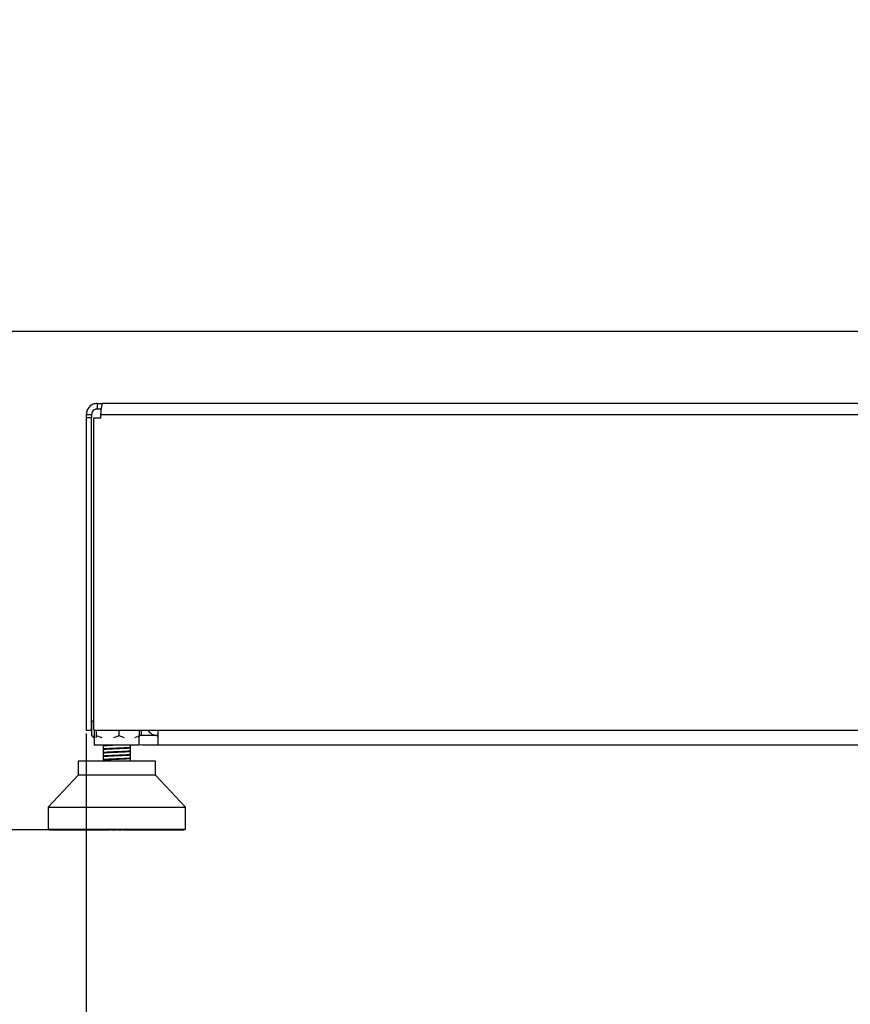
# Model space of a CAD drawing. Header units: millimetres. Extents: x 20 to 26059, y 28 to 17777.
# Tile 70 of 90: x 21603 to 22213, y 1787 to 2510. Entities that reach past the tile are written whole.
import ezdxf

# ---------------------------------------------------------------- set-up
doc = ezdxf.new("R2010")
doc.units = ezdxf.units.MM
doc.header["$LTSCALE"] = 2
doc.layers.add('COMPONENT_GEOMETRY', color=7, linetype='Continuous')
doc.styles.add('SLDTEXTSTYLE0', font='TXT', dxfattribs={"width": 0.75})
doc.dimstyles.new('SLDDIMSTYLE1', dxfattribs={"dimtxt": 150, "dimasz": 6.604, "dimexe": 0, "dimexo": 0.0625, "dimgap": 37.5, "dimtad": 0, "dimtih": 1, "dimtoh": 1, "dimdec": 1, "dimrnd": 1e-09, "dimzin": 12, "dimdsep": 46, "dimtxsty": 'SLDTEXTSTYLE0', "dimsah": 1, "dimcen": 0.09, "dimadec": 0, "dimazin": 3, "dimtfac": 1, "dimtdec": 1, "dimtofl": 0, "dimtmove": 0, "dimatfit": 3, "dimfxl": 1, "dimfrac": 2, "dimtolj": 1, "dimtzin": 12, "dimarcsym": 0})
doc.dimstyles.new('SLDDIMSTYLE3', dxfattribs={"dimtxt": 150, "dimasz": 6.604, "dimexe": 0, "dimexo": 0.0625, "dimgap": 37.5, "dimtad": 0, "dimtih": 1, "dimtoh": 1, "dimdec": 0, "dimrnd": 1e-09, "dimzin": 12, "dimdsep": 46, "dimtxsty": 'SLDTEXTSTYLE0', "dimsah": 1, "dimcen": 0.09, "dimadec": 0, "dimazin": 3, "dimtfac": 1, "dimtdec": 0, "dimtmove": 0, "dimatfit": 0, "dimfxl": 1, "dimfrac": 2, "dimtolj": 1, "dimtzin": 12, "dimarcsym": 0})

# ---------------------------------------------------------------- blocks, each defined once
blk = doc.blocks.new('_D_4')
at = {"layer": 'COMPONENT_GEOMETRY', "color": 7}
for p, q in [((22338.3, 8261.33), (18165.1, 8261.33)), ((18171.45, 8261.33), (18171.45, 5517.84)), ((17871.35, 5487.37), (17825.65, 5487.37)), ((17825.65, 5487.37), (17825.65, 5249.24)), ((18471.56, 5487.37), (18517.26, 5487.37)), ((18517.26, 5487.37), (18517.26, 5249.24)), ((17825.65, 5249.24), (17871.35, 5249.24)), ((18517.26, 5249.24), (18471.56, 5249.24)), ((18171.45, 2281.33), (18171.45, 5024.82)), ((22361.96, 2281.33), (18165.1, 2281.33))]:
    blk.add_line(p, q, dxfattribs=at)
for points in [[(18171.45, 8261.33), (18170.44, 8254.72), (18172.47, 8254.72)], [(18171.45, 2281.33), (18172.47, 2287.93), (18170.44, 2287.93)]]:
    blk.add_solid(points, dxfattribs=at)
at = {"layer": 'COMPONENT_GEOMETRY', "color": 7, "char_height": 150, "attachment_point": 1, "style": 'SLDTEXTSTYLE0'}
for s, insert in [('9\'9.72"', (17871.35, 5442.6)), ('2990mm', (17762.29, 5218.18))]:
    blk.add_mtext(s, dxfattribs=dict(at, insert=insert))
blk = doc.blocks.new('_D_6')
at = {"layer": 'COMPONENT_GEOMETRY', "color": 7}
for p, q in [((20892.87, 2314.22), (20847.16, 2314.22)), ((20847.16, 2314.22), (20847.16, 2076.09)), ((21442.66, 2314.22), (21488.36, 2314.22)), ((21488.36, 2314.22), (21488.36, 2076.09)), ((21167.76, 2281.33), (21167.76, 2294.03)), ((22358.96, 2281.33), (21161.41, 2281.33)), ((20847.16, 2076.09), (20892.87, 2076.09)), ((21488.36, 2076.09), (21442.66, 2076.09)), ((21715.06, 1915.03), (21161.41, 1915.03)), ((21167.76, 1915.03), (21167.76, 1902.33))]:
    blk.add_line(p, q, dxfattribs=at)
for points in [[(21167.76, 2281.33), (21168.78, 2287.93), (21166.75, 2287.93)], [(21167.76, 1915.03), (21166.75, 1908.43), (21168.78, 1908.43)]]:
    blk.add_solid(points, dxfattribs=at)
at = {"layer": 'COMPONENT_GEOMETRY', "color": 7, "char_height": 150, "attachment_point": 1, "style": 'SLDTEXTSTYLE0'}
for s, insert in [('7.21in', (20892.87, 2269.45)), ('183mm', (20814.01, 2045.03))]:
    blk.add_mtext(s, dxfattribs=dict(at, insert=insert))
blk = doc.blocks.new('_D_7')
at = {"layer": 'COMPONENT_GEOMETRY', "color": 7}
for p, q in [((21651.5, 1985.79), (21651.5, 1479.85)), ((23467.5, 1985.79), (23467.5, 1479.85)), ((22203.98, 1702.24), (22158.27, 1702.24)), ((22158.27, 1702.24), (22158.27, 1464.12)), ((22915.02, 1702.24), (22960.72, 1702.24)), ((22960.72, 1702.24), (22960.72, 1464.12)), ((21651.5, 1486.2), (22089.24, 1486.2)), ((23467.5, 1486.2), (23029.76, 1486.2)), ((22158.27, 1464.12), (22203.98, 1464.12)), ((22960.72, 1464.12), (22915.02, 1464.12))]:
    blk.add_line(p, q, dxfattribs=at)
for points in [[(21651.5, 1486.2), (21658.1, 1485.19), (21658.1, 1487.22)], [(23467.5, 1486.2), (23460.89, 1487.22), (23460.89, 1485.19)]]:
    blk.add_solid(points, dxfattribs=at)
at = {"layer": 'COMPONENT_GEOMETRY', "color": 7, "char_height": 150, "attachment_point": 1, "style": 'SLDTEXTSTYLE0'}
for s, insert in [('2\'11.75"', (22203.98, 1657.48)), ('908mm', (22205.75, 1433.05))]:
    blk.add_mtext(s, dxfattribs=dict(at, insert=insert))

msp = doc.modelspace()

# ---------------------------------------------------------------- linework, layer by layer
at = {"color": 7, "linetype": 'Continuous', "lineweight": 25}
for p, q in [((21659.5, 2228.33), (21659.5, 2224.33)), ((21659.5, 2228.33), (21663.5, 2228.33)), ((23455.5, 2228.33), (21663.5, 2228.33)), ((21659.5, 2224.33), (21662.64, 2224.33)), ((21651.5, 2220.33), (21655.5, 2220.33)), ((21651.5, 2220.33), (21651.5, 2217.93)), ((21651.5, 2217.93), (21651.5, 1988.33)), ((21655.5, 2217.93), (21651.5, 2217.93)), ((21655.5, 2220.33), (21655.5, 2217.93)), ((21655.5, 1988.33), (21655.5, 2217.93)), ((21657.12, 1988.33), (21657.12, 2217.93)), ((21657.12, 2217.93), (21662.32, 2217.93)), ((21662.32, 2220.33), (23456.67, 2220.33)), ((21662.32, 2217.93), (21662.32, 2220.33)), ((21657.12, 1995.33), (21655.71, 1994.6)), ((21655.71, 1994.6), (21656.57, 1995.22)), ((21655.71, 1984.18), (21655.71, 1994.6)), ((21657.12, 1995.77), (21656.51, 1995.29)), ((21651.5, 1988.33), (21655.5, 1988.33)), ((21655.71, 1984.18), (21656.53, 1983.58)), ((21657.57, 1983.21), (21655.71, 1984.18)), ((21656.47, 1983.52), (21657.45, 1982.75)), ((21657.12, 1988.33), (23461.87, 1988.33)), ((21657.26, 1988.33), (21657.26, 1984.18)), ((21657.72, 1982.77), (21657.26, 1984.18)), ((21657.45, 1988.33), (21657.45, 1977.33)), ((21659.05, 1984.18), (21658.6, 1982.77)), ((21659.05, 1984.18), (21659.05, 1988.33)), ((21663.3, 1982.77), (21659.05, 1984.18)), ((21675.75, 1984.18), (21671.5, 1982.77)), ((21675.75, 1984.18), (21675.75, 1988.33)), ((21679.54, 1982.77), (21675.75, 1984.18)), ((21690.65, 1984.18), (21686.86, 1982.77)), ((21690.19, 1982.77), (21690.65, 1984.18)), ((21690.45, 1977.33), (21690.45, 1983.57)), ((21690.65, 1984.18), (21690.65, 1988.33)), ((21692.2, 1984.33), (21692.2, 1988.33)), ((21704, 1984.33), (21692.5, 1984.33)), ((21704, 1988.33), (21704, 1977.33)), ((21690.45, 1977.33), (21657.45, 1977.33)), ((21663.88, 1974.97), (21663.9, 1974.95)), ((21663.95, 1977.33), (21663.95, 1976.96)), ((21663.95, 1976.8), (21663.95, 1974.36)), ((21683.95, 1975.65), (21683.95, 1977.33)), ((21683.95, 1975.5), (21683.95, 1975.55)), ((21683.95, 1973.05), (21683.95, 1975.49)), ((21684.01, 1975.61), (21684.08, 1975.59)), ((21692.5, 1977.33), (21690.45, 1977.49)), ((21704, 1977.33), (21692.5, 1977.33)), ((23415, 1977.33), (21704, 1977.33)), ((21663.87, 1972.37), (21663.89, 1972.35)), ((21663.95, 1974.2), (21663.95, 1971.76)), ((21663.95, 1971.6), (21663.95, 1969.15)), ((21663.95, 1968.99), (21663.95, 1966.55)), ((21683.95, 1972.9), (21683.95, 1972.94)), ((21683.95, 1970.45), (21683.95, 1972.9)), ((21683.95, 1967.84), (21683.95, 1970.29)), ((21684, 1973.01), (21684.08, 1972.99)), ((21684.01, 1967.8), (21684.08, 1967.78)), ((21684.02, 1970.4), (21684.09, 1970.38)), ((21645.6, 1965.58), (21645.6, 1955.35)), ((21702.31, 1965.58), (21645.6, 1965.58)), ((21663.95, 1966.39), (21663.95, 1965.58)), ((21683.95, 1965.58), (21683.95, 1967.67)), ((21702.31, 1955.35), (21702.31, 1965.58)), ((21645.6, 1955.35), (21623.54, 1931.73)), ((21662.25, 1955.35), (21645.6, 1955.35)), ((21702.31, 1955.35), (21662.25, 1955.35)), ((21724.37, 1931.73), (21702.31, 1955.35)), ((21623.54, 1931.73), (21623.54, 1915.66)), ((21623.54, 1931.73), (21653.14, 1931.73)), ((21653.14, 1931.73), (21724.37, 1931.73)), ((21724.37, 1915.66), (21724.37, 1931.73)), ((21623.54, 1915.66), (21724.37, 1915.66)), ((21624.2, 1915.35), (21624.2, 1915.66)), ((21624.53, 1915.03), (21624.2, 1915.35)), ((21624.2, 1915.35), (21624.29, 1915.35)), ((21624.29, 1915.66), (21624.29, 1915.35)), ((21624.29, 1915.35), (21624.6, 1915.03)), ((21624.46, 1915.35), (21624.46, 1915.66)), ((21624.82, 1915.03), (21624.46, 1915.35)), ((21624.46, 1915.35), (21624.79, 1915.35)), ((21624.53, 1915.03), (21624.6, 1915.03)), ((21624.6, 1915.03), (21624.82, 1915.03)), ((21624.79, 1915.66), (21624.79, 1915.35)), ((21624.79, 1915.35), (21625.06, 1915.03)), ((21624.82, 1915.03), (21625.06, 1915.03)), ((21625.06, 1915.03), (21625.53, 1915.03)), ((21625.15, 1915.35), (21625.15, 1915.66)), ((21625.53, 1915.03), (21625.15, 1915.35)), ((21625.15, 1915.35), (21625.71, 1915.35)), ((21625.53, 1915.03), (21625.95, 1915.03)), ((21625.71, 1915.66), (21625.71, 1915.35)), ((21625.71, 1915.35), (21625.95, 1915.03)), ((21625.95, 1915.03), (21626.65, 1915.03)), ((21626.25, 1915.35), (21626.25, 1915.66)), ((21626.65, 1915.03), (21626.25, 1915.35)), ((21626.25, 1915.35), (21627.03, 1915.35)), ((21626.65, 1915.03), (21627.24, 1915.03)), ((21627.03, 1915.66), (21627.03, 1915.35)), ((21627.03, 1915.35), (21627.24, 1915.03)), ((21627.24, 1915.03), (21628.18, 1915.03)), ((21627.76, 1915.35), (21627.76, 1915.66)), ((21627.76, 1915.35), (21628.76, 1915.35)), ((21628.18, 1915.03), (21627.76, 1915.35)), ((21628.18, 1915.03), (21628.93, 1915.03)), ((21628.76, 1915.66), (21628.76, 1915.35)), ((21628.76, 1915.35), (21628.93, 1915.03)), ((21628.93, 1915.03), (21630.09, 1915.03)), ((21629.66, 1915.35), (21629.66, 1915.66)), ((21630.09, 1915.03), (21629.66, 1915.35)), ((21629.66, 1915.35), (21630.87, 1915.35)), ((21630.09, 1915.03), (21631, 1915.03)), ((21630.87, 1915.66), (21630.87, 1915.35)), ((21630.87, 1915.35), (21631, 1915.03)), ((21631, 1915.03), (21632.38, 1915.03)), ((21631.94, 1915.35), (21631.94, 1915.66)), ((21631.94, 1915.35), (21633.36, 1915.35)), ((21632.38, 1915.03), (21631.94, 1915.35)), ((21632.38, 1915.03), (21633.44, 1915.03)), ((21633.36, 1915.66), (21633.36, 1915.35)), ((21633.36, 1915.35), (21633.44, 1915.03)), ((21633.44, 1915.03), (21635.03, 1915.03)), ((21634.58, 1915.35), (21634.58, 1915.66)), ((21635.03, 1915.03), (21634.58, 1915.35)), ((21634.58, 1915.35), (21636.18, 1915.35)), ((21635.03, 1915.03), (21636.23, 1915.03)), ((21636.18, 1915.66), (21636.18, 1915.35)), ((21636.18, 1915.35), (21636.23, 1915.03)), ((21636.23, 1915.03), (21638, 1915.03)), ((21637.55, 1915.35), (21637.55, 1915.66)), ((21638, 1915.03), (21637.55, 1915.35)), ((21637.55, 1915.35), (21639.33, 1915.35)), ((21638, 1915.03), (21639.34, 1915.03)), ((21639.33, 1915.66), (21639.33, 1915.35)), ((21639.33, 1915.35), (21639.34, 1915.03)), ((21639.34, 1915.03), (21641.29, 1915.03)), ((21640.84, 1915.35), (21640.84, 1915.66)), ((21641.29, 1915.03), (21640.84, 1915.35)), ((21640.84, 1915.35), (21642.78, 1915.35)), ((21641.29, 1915.03), (21642.74, 1915.03)), ((21642.78, 1915.35), (21642.74, 1915.03)), ((21642.74, 1915.03), (21644.85, 1915.03)), ((21642.78, 1915.66), (21642.78, 1915.35)), ((21644.41, 1915.35), (21644.41, 1915.66)), ((21644.85, 1915.03), (21644.41, 1915.35)), ((21644.41, 1915.35), (21646.49, 1915.35)), ((21644.85, 1915.03), (21646.41, 1915.03)), ((21646.49, 1915.35), (21646.41, 1915.03)), ((21646.41, 1915.03), (21648.66, 1915.03)), ((21646.49, 1915.66), (21646.49, 1915.35)), ((21648.23, 1915.35), (21648.23, 1915.66)), ((21648.66, 1915.03), (21648.23, 1915.35)), ((21648.23, 1915.35), (21650.43, 1915.35)), ((21648.66, 1915.03), (21650.32, 1915.03)), ((21650.43, 1915.35), (21650.32, 1915.03)), ((21650.32, 1915.03), (21652.69, 1915.03)), ((21650.43, 1915.66), (21650.43, 1915.35)), ((21652.27, 1915.35), (21652.27, 1915.66)), ((21652.69, 1915.03), (21652.27, 1915.35)), ((21652.27, 1915.35), (21654.58, 1915.35)), ((21652.69, 1915.03), (21654.42, 1915.03)), ((21654.58, 1915.35), (21654.42, 1915.03)), ((21654.42, 1915.03), (21656.78, 1915.03)), ((21654.58, 1915.66), (21654.58, 1915.35)), ((21656.49, 1915.35), (21656.49, 1915.66)), ((21656.9, 1915.03), (21656.49, 1915.35)), ((21656.49, 1915.35), (21658.89, 1915.35)), ((21656.9, 1915.03), (21658.7, 1915.03)), ((21658.89, 1915.35), (21658.7, 1915.03)), ((21658.7, 1915.03), (21660.56, 1915.03)), ((21658.89, 1915.66), (21658.89, 1915.35)), ((21660.56, 1915.03), (21660.91, 1915.19)), ((21660.56, 1915.03), (21661.25, 1915.03)), ((21660.86, 1915.35), (21660.86, 1915.66)), ((21661.25, 1915.03), (21660.86, 1915.35)), ((21660.86, 1915.35), (21663.33, 1915.35)), ((21661.25, 1915.03), (21663.1, 1915.03)), ((21663.33, 1915.35), (21663.1, 1915.03)), ((21663.1, 1915.03), (21664.46, 1915.03)), ((21663.33, 1915.66), (21663.33, 1915.35)), ((21663.33, 1915.35), (21664.85, 1915.35)), ((21664.46, 1915.03), (21664.85, 1915.35)), ((21664.46, 1915.03), (21665.29, 1915.03)), ((21664.85, 1915.35), (21664.85, 1915.66)), ((21665.29, 1915.03), (21665.49, 1915.08)), ((21665.35, 1915.35), (21665.35, 1915.66)), ((21665.71, 1915.03), (21665.35, 1915.35)), ((21665.35, 1915.35), (21667.86, 1915.35)), ((21665.71, 1915.03), (21667.59, 1915.03)), ((21667.86, 1915.35), (21667.59, 1915.03)), ((21667.59, 1915.03), (21668.44, 1915.03)), ((21667.86, 1915.66), (21667.86, 1915.35)), ((21667.86, 1915.35), (21668.8, 1915.35)), ((21668.44, 1915.03), (21668.8, 1915.35)), ((21668.44, 1915.03), (21669.28, 1915.03)), ((21668.8, 1915.35), (21668.8, 1915.66)), ((21669.28, 1915.03), (21669.64, 1915.35)), ((21669.64, 1915.35), (21669.64, 1915.66)), ((21669.91, 1915.35), (21669.91, 1915.66)), ((21669.91, 1915.35), (21672.44, 1915.35)), ((21670.24, 1915.03), (21669.91, 1915.35)), ((21670.24, 1915.03), (21672.15, 1915.03)), ((21672.44, 1915.35), (21672.15, 1915.03)), ((21672.15, 1915.03), (21672.46, 1915.03)), ((21672.44, 1915.66), (21672.44, 1915.35)), ((21672.44, 1915.35), (21672.8, 1915.35)), ((21672.46, 1915.03), (21672.8, 1915.35)), ((21672.46, 1915.03), (21673.31, 1915.03)), ((21672.8, 1915.35), (21672.8, 1915.66)), ((21673.31, 1915.03), (21673.64, 1915.35)), ((21673.64, 1915.35), (21673.64, 1915.66)), ((21674.27, 1915.35), (21674.27, 1915.66)), ((21674.6, 1915.03), (21674.27, 1915.35)), ((21674.27, 1915.35), (21674.5, 1915.35)), ((21674.5, 1915.35), (21674.5, 1915.66)), ((21674.5, 1915.35), (21677.04, 1915.35)), ((21674.81, 1915.03), (21674.5, 1915.35)), ((21674.6, 1915.03), (21674.81, 1915.03)), ((21674.81, 1915.03), (21676.71, 1915.03)), ((21677.04, 1915.35), (21676.71, 1915.03)), ((21676.71, 1915.03), (21677.35, 1915.03)), ((21677.04, 1915.66), (21677.04, 1915.35)), ((21677.35, 1915.03), (21677.65, 1915.35)), ((21677.35, 1915.03), (21677.67, 1915.03)), ((21677.65, 1915.35), (21677.65, 1915.66)), ((21677.65, 1915.35), (21678, 1915.35)), ((21677.67, 1915.03), (21678, 1915.35)), ((21678, 1915.35), (21678, 1915.66)), ((21678.27, 1915.35), (21678.27, 1915.66)), ((21678.63, 1915.03), (21678.27, 1915.35)), ((21678.27, 1915.35), (21679.09, 1915.35)), ((21678.63, 1915.03), (21679.36, 1915.03)), ((21679.09, 1915.35), (21679.09, 1915.66)), ((21679.36, 1915.03), (21679.09, 1915.35)), ((21679.09, 1915.35), (21681.61, 1915.35)), ((21679.36, 1915.03), (21681.25, 1915.03)), ((21681.61, 1915.35), (21681.25, 1915.03)), ((21681.25, 1915.03), (21681.35, 1915.03)), ((21681.35, 1915.03), (21681.62, 1915.35)), ((21681.35, 1915.03), (21682.2, 1915.03)), ((21681.61, 1915.66), (21681.61, 1915.35)), ((21681.62, 1915.35), (21681.62, 1915.66)), ((21682.2, 1915.03), (21682.41, 1915.09)), ((21682.24, 1915.35), (21682.24, 1915.66)), ((21682.62, 1915.03), (21682.24, 1915.35)), ((21682.24, 1915.35), (21683.63, 1915.35)), ((21682.62, 1915.03), (21683.87, 1915.03)), ((21683.63, 1915.35), (21683.63, 1915.66)), ((21683.63, 1915.35), (21686.11, 1915.35)), ((21683.87, 1915.03), (21683.63, 1915.35)), ((21683.87, 1915.03), (21685.73, 1915.03)), ((21686.11, 1915.35), (21685.73, 1915.03)), ((21685.73, 1915.03), (21686.54, 1915.03)), ((21686.11, 1915.66), (21686.11, 1915.35)), ((21686.14, 1915.35), (21686.14, 1915.66)), ((21686.54, 1915.03), (21686.14, 1915.35)), ((21686.14, 1915.35), (21688.1, 1915.35)), ((21686.54, 1915.03), (21688.3, 1915.03)), ((21688.1, 1915.35), (21688.1, 1915.66)), ((21688.1, 1915.35), (21690.51, 1915.35)), ((21688.3, 1915.03), (21688.1, 1915.35)), ((21688.3, 1915.03), (21690.11, 1915.03)), ((21690.51, 1915.35), (21690.11, 1915.03)), ((21690.11, 1915.03), (21690.35, 1915.03)), ((21690.35, 1915.03), (21692.6, 1915.03)), ((21690.51, 1915.66), (21690.51, 1915.35)), ((21692.44, 1915.35), (21692.44, 1915.66)), ((21692.6, 1915.03), (21692.44, 1915.35)), ((21692.44, 1915.35), (21694.77, 1915.35)), ((21692.6, 1915.03), (21694.35, 1915.03)), ((21694.77, 1915.35), (21694.35, 1915.03)), ((21694.35, 1915.03), (21696.75, 1915.03)), ((21694.77, 1915.66), (21694.77, 1915.35)), ((21696.62, 1915.35), (21696.62, 1915.66)), ((21696.75, 1915.03), (21696.62, 1915.35)), ((21696.62, 1915.35), (21698.85, 1915.35)), ((21696.75, 1915.03), (21698.42, 1915.03)), ((21698.85, 1915.35), (21698.42, 1915.03)), ((21698.42, 1915.03), (21700.7, 1915.03)), ((21698.85, 1915.66), (21698.85, 1915.35)), ((21700.61, 1915.35), (21700.61, 1915.66)), ((21700.7, 1915.03), (21700.61, 1915.35)), ((21700.61, 1915.35), (21702.72, 1915.35)), ((21700.7, 1915.03), (21702.28, 1915.03)), ((21702.72, 1915.35), (21702.28, 1915.03)), ((21702.28, 1915.03), (21704.42, 1915.03)), ((21702.72, 1915.66), (21702.72, 1915.35)), ((21704.37, 1915.35), (21704.37, 1915.66)), ((21704.42, 1915.03), (21704.37, 1915.35)), ((21704.37, 1915.35), (21706.34, 1915.35)), ((21704.42, 1915.03), (21705.9, 1915.03)), ((21706.34, 1915.35), (21705.9, 1915.03)), ((21705.9, 1915.03), (21707.88, 1915.03)), ((21706.34, 1915.66), (21706.34, 1915.35)), ((21707.88, 1915.35), (21707.88, 1915.66)), ((21707.88, 1915.03), (21707.88, 1915.35)), ((21707.88, 1915.35), (21709.69, 1915.35)), ((21707.88, 1915.03), (21709.24, 1915.03)), ((21709.69, 1915.35), (21709.24, 1915.03)), ((21709.24, 1915.03), (21711.05, 1915.03)), ((21709.69, 1915.66), (21709.69, 1915.35)), ((21711.05, 1915.03), (21711.09, 1915.35)), ((21711.05, 1915.03), (21712.29, 1915.03)), ((21711.09, 1915.35), (21711.09, 1915.66)), ((21711.09, 1915.35), (21712.73, 1915.35)), ((21712.73, 1915.35), (21712.29, 1915.03)), ((21712.29, 1915.03), (21713.91, 1915.03)), ((21712.73, 1915.66), (21712.73, 1915.35)), ((21713.91, 1915.03), (21713.99, 1915.35)), ((21713.91, 1915.03), (21715, 1915.03)), ((21713.99, 1915.35), (21713.99, 1915.66)), ((21713.99, 1915.35), (21715.44, 1915.35)), ((21715.44, 1915.35), (21715, 1915.03)), ((21715, 1915.03), (21716.43, 1915.03)), ((21715.44, 1915.66), (21715.44, 1915.35)), ((21716.43, 1915.03), (21716.54, 1915.35)), ((21716.43, 1915.03), (21717.37, 1915.03)), ((21716.54, 1915.35), (21716.54, 1915.66)), ((21716.54, 1915.35), (21717.8, 1915.35)), ((21717.8, 1915.35), (21717.37, 1915.03)), ((21717.37, 1915.03), (21718.58, 1915.03)), ((21717.8, 1915.66), (21717.8, 1915.35)), ((21718.58, 1915.03), (21718.74, 1915.35)), ((21718.58, 1915.03), (21719.36, 1915.03)), ((21718.74, 1915.35), (21718.74, 1915.66)), ((21718.74, 1915.35), (21719.78, 1915.35)), ((21719.78, 1915.35), (21719.36, 1915.03)), ((21719.36, 1915.03), (21720.35, 1915.03)), ((21719.78, 1915.66), (21719.78, 1915.35)), ((21720.35, 1915.03), (21720.55, 1915.35)), ((21720.35, 1915.03), (21720.97, 1915.03)), ((21720.55, 1915.35), (21720.55, 1915.66)), ((21720.55, 1915.35), (21721.38, 1915.35)), ((21721.38, 1915.35), (21720.97, 1915.03)), ((21720.97, 1915.03), (21721.73, 1915.03)), ((21721.38, 1915.66), (21721.38, 1915.35)), ((21721.73, 1915.03), (21721.96, 1915.35)), ((21721.73, 1915.03), (21722.18, 1915.03)), ((21721.96, 1915.35), (21721.96, 1915.66)), ((21721.96, 1915.35), (21722.56, 1915.35)), ((21722.56, 1915.35), (21722.18, 1915.03)), ((21722.18, 1915.03), (21722.69, 1915.03)), ((21722.56, 1915.66), (21722.56, 1915.35)), ((21722.69, 1915.03), (21722.96, 1915.35)), ((21722.69, 1915.03), (21722.98, 1915.03)), ((21722.96, 1915.35), (21722.96, 1915.66)), ((21722.96, 1915.35), (21723.34, 1915.35)), ((21723.34, 1915.35), (21722.98, 1915.03)), ((21722.98, 1915.03), (21723.25, 1915.03)), ((21723.25, 1915.03), (21723.55, 1915.35)), ((21723.25, 1915.03), (21723.35, 1915.03)), ((21723.34, 1915.66), (21723.34, 1915.35)), ((21723.69, 1915.35), (21723.35, 1915.03)), ((21723.38, 1915.03), (21723.71, 1915.35)), ((21723.55, 1915.35), (21723.55, 1915.66)), ((21723.55, 1915.35), (21723.69, 1915.35)), ((21723.69, 1915.66), (21723.69, 1915.35)), ((21723.71, 1915.35), (21723.71, 1915.66))]:
    msp.add_line(p, q, dxfattribs=at)
at = {"color": 8, "linetype": 'Continuous', "lineweight": 25}
for p, q in [((21624.29, 1915.35), (21624.46, 1915.35)), ((21624.79, 1915.35), (21625.15, 1915.35)), ((21625.71, 1915.35), (21626.25, 1915.35)), ((21627.03, 1915.35), (21627.76, 1915.35)), ((21628.76, 1915.35), (21629.66, 1915.35)), ((21630.87, 1915.35), (21631.94, 1915.35)), ((21633.36, 1915.35), (21634.58, 1915.35)), ((21636.18, 1915.35), (21637.55, 1915.35)), ((21639.33, 1915.35), (21640.84, 1915.35)), ((21642.78, 1915.35), (21644.41, 1915.35)), ((21646.49, 1915.35), (21648.23, 1915.35)), ((21650.43, 1915.35), (21652.27, 1915.35)), ((21654.58, 1915.35), (21656.49, 1915.35)), ((21658.89, 1915.35), (21660.86, 1915.35)), ((21664.85, 1915.35), (21665.35, 1915.35)), ((21668.8, 1915.35), (21669.64, 1915.35)), ((21672.8, 1915.35), (21673.64, 1915.35)), ((21677.04, 1915.35), (21677.65, 1915.35)), ((21681.61, 1915.35), (21681.62, 1915.35)), ((21681.62, 1915.35), (21682.24, 1915.35)), ((21686.11, 1915.35), (21686.14, 1915.35)), ((21690.51, 1915.35), (21692.44, 1915.35)), ((21694.77, 1915.35), (21696.62, 1915.35)), ((21698.85, 1915.35), (21700.61, 1915.35)), ((21702.72, 1915.35), (21704.37, 1915.35)), ((21706.34, 1915.35), (21707.88, 1915.35)), ((21709.69, 1915.35), (21711.09, 1915.35)), ((21712.73, 1915.35), (21713.99, 1915.35)), ((21715.44, 1915.35), (21716.54, 1915.35)), ((21717.8, 1915.35), (21718.74, 1915.35)), ((21719.78, 1915.35), (21720.55, 1915.35)), ((21721.38, 1915.35), (21721.96, 1915.35)), ((21722.56, 1915.35), (21722.96, 1915.35)), ((21723.34, 1915.35), (21723.55, 1915.35)), ((21723.69, 1915.35), (21723.71, 1915.35))]:
    msp.add_line(p, q, dxfattribs=at)
at = {"color": 7, "linetype": 'Continuous', "lineweight": 25, "flags": 128}
msp.add_lwpolyline([(21692.5, 1984.33), (21691.33, 1984.44), (21690.65, 1984.62)], dxfattribs=at)
at = {"color": 7, "linetype": 'Continuous', "lineweight": 25}
msp.add_arc((21704.5, 1994.33), 10, 216.8699, 267.13402, dxfattribs=at)
for points, knots in [([(21659.5, 2228.33), (21658.48, 2228.22), (21656.92, 2228.05), (21655.06, 2227.05), (21653.8, 2226.02), (21652.78, 2224.76), (21651.77, 2222.9), (21651.61, 2221.34), (21651.5, 2220.33)], [0, 0, 0, 0, 0.2411651, 0.3695163, 0.5, 0.6304837, 0.7588349, 1, 1, 1, 1]), ([(21662.32, 2220.33), (21662.37, 2221.34), (21662.43, 2222.9), (21662.69, 2224.76), (21662.91, 2226.02), (21663.13, 2227.05), (21663.39, 2228.05), (21663.45, 2228.22), (21663.5, 2228.33)], [0, 0, 0, 0, 0.2411651, 0.3695163, 0.5, 0.6304837, 0.7588349, 1, 1, 1, 1]), ([(21659.5, 2224.33), (21659.25, 2224.31), (21658.74, 2224.28), (21657.72, 2223.98), (21656.59, 2223.23), (21655.84, 2222.1), (21655.54, 2221.09), (21655.51, 2220.57), (21655.5, 2220.33)], [0, 0, 0, 0, 0.11666, 0.240366, 0.5, 0.759634, 0.88334, 1, 1, 1, 1]), ([(21663.9, 1976.84), (21663.89, 1976.84), (21663.88, 1976.83), (21663.93, 1976.83), (21663.95, 1976.82)], [0, 0, 0, 0, 0.415415, 1, 1, 1, 1]), ([(21669.14, 1977.33), (21668.3, 1977.29), (21666.61, 1977.2), (21664.89, 1977.08), (21663.94, 1976.98), (21663.95, 1976.92), (21663.95, 1976.91)], [0, 0, 0, 0, 0.2906979, 0.5869318, 0.8835507, 1, 1, 1, 1]), ([(21683.95, 1975.55), (21683.91, 1975.52), (21683.8, 1975.45), (21682.6, 1975.34), (21680.63, 1975.22), (21678.01, 1975.1), (21675.04, 1974.97), (21671.98, 1974.85), (21669.1, 1974.72), (21666.62, 1974.6), (21664.88, 1974.48), (21663.94, 1974.38), (21663.95, 1974.32), (21663.95, 1974.31)], [0, 0, 0, 0, 0.063886, 0.164077, 0.264292, 0.364425, 0.464679, 0.564784, 0.665041, 0.765168, 0.86539, 0.965572, 1, 1, 1, 1]), ([(21665.52, 1977.19), (21664.92, 1977.14), (21664.13, 1977.07), (21664.05, 1977), (21664.03, 1976.98)], [0, 0, 0, 0, 0.7582837, 1, 1, 1, 1]), ([(21664.14, 1976.8), (21664.1, 1976.83), (21663.94, 1976.91), (21664.87, 1976.98), (21665.52, 1977.04)], [0, 0, 0, 0, 0.306792, 1, 1, 1, 1]), ([(21667.71, 1977.33), (21667.37, 1977.31), (21666.51, 1977.27), (21665.89, 1977.22), (21665.52, 1977.19)], [0, 0, 0, 0, 0.393814, 1, 1, 1, 1]), ([(21665.52, 1977.04), (21665.9, 1977.06), (21666.69, 1977.12), (21668.45, 1977.22), (21670.02, 1977.29), (21670.94, 1977.33)], [0, 0, 0, 0, 0.281696, 0.583234, 1, 1, 1, 1]), ([(21683.77, 1975.66), (21683.82, 1975.63), (21683.87, 1975.59), (21683.4, 1975.51), (21682.31, 1975.39), (21679.94, 1975.27), (21677.98, 1975.17), (21676.75, 1975.12), (21674.84, 1975.04), (21671.74, 1974.91), (21668.01, 1974.75), (21666.35, 1974.64), (21665.52, 1974.59)], [0, 0, 0, 0, 0.084878, 0.09357, 0.237294, 0.389598, 0.466344, 0.492724, 0.542832, 0.695339, 0.847536, 1, 1, 1, 1]), ([(21665.52, 1974.44), (21666.34, 1974.49), (21667.37, 1974.55), (21668.9, 1974.63), (21669.41, 1974.66), (21669.66, 1974.67), (21669.78, 1974.67), (21669.82, 1974.68), (21669.83, 1974.68), (21669.85, 1974.68), (21669.98, 1974.68), (21670.4, 1974.7), (21671.3, 1974.74), (21672.19, 1974.78), (21672.78, 1974.8), (21672.88, 1974.81), (21672.89, 1974.81), (21672.9, 1974.81), (21672.9, 1974.81), (21672.91, 1974.81), (21672.91, 1974.81), (21672.93, 1974.81), (21673.02, 1974.81), (21673.84, 1974.85), (21675.32, 1974.91), (21677.38, 1975), (21679.82, 1975.1), (21682.25, 1975.25), (21683.79, 1975.37), (21683.75, 1975.45), (21683.74, 1975.47)], [0, 0, 0, 0, 0.1568714, 0.1963287, 0.2160644, 0.2259334, 0.230868, 0.2314848, 0.2315041, 0.2319383, 0.2339439, 0.2483921, 0.2873172, 0.3486837, 0.3579428, 0.3591249, 0.359718, 0.3600151, 0.3601638, 0.3601824, 0.3601917, 0.3601963, 0.3628567, 0.3713067, 0.4593214, 0.5398412, 0.6251391, 0.7829879, 0.940847, 1, 1, 1, 1]), ([(21663.9, 1969.03), (21663.9, 1969.02), (21663.88, 1969.02), (21663.93, 1969.01), (21663.95, 1969.01)], [0, 0, 0, 0, 0.4999057, 1, 1, 1, 1]), ([(21683.95, 1972.94), (21683.91, 1972.92), (21683.79, 1972.85), (21682.59, 1972.74), (21680.61, 1972.62), (21677.98, 1972.49), (21675.02, 1972.37), (21671.96, 1972.24), (21669.07, 1972.12), (21666.61, 1971.99), (21664.86, 1971.87), (21663.94, 1971.77), (21663.95, 1971.72), (21663.95, 1971.7)], [0, 0, 0, 0, 0.064043, 0.164239, 0.264298, 0.364465, 0.464576, 0.564687, 0.664854, 0.764912, 0.865109, 0.965154, 1, 1, 1, 1]), ([(21683.97, 1970.34), (21683.92, 1970.32), (21683.79, 1970.25), (21682.59, 1970.13), (21680.58, 1970.01), (21677.96, 1969.89), (21674.99, 1969.76), (21671.93, 1969.64), (21669.05, 1969.51), (21666.6, 1969.39), (21664.84, 1969.27), (21663.94, 1969.17), (21663.95, 1969.11), (21663.95, 1969.1)], [0, 0, 0, 0, 0.068535, 0.168104, 0.267577, 0.36718, 0.466633, 0.566233, 0.665714, 0.765275, 0.864812, 0.964315, 1, 1, 1, 1]), ([(21683.96, 1967.74), (21683.91, 1967.71), (21683.78, 1967.64), (21682.58, 1967.53), (21680.56, 1967.41), (21677.94, 1967.28), (21674.97, 1967.16), (21671.91, 1967.03), (21669.03, 1966.91), (21666.57, 1966.79), (21664.83, 1966.66), (21663.94, 1966.57), (21663.95, 1966.51), (21663.95, 1966.5)], [0, 0, 0, 0, 0.06813, 0.168101, 0.268167, 0.368193, 0.468202, 0.568281, 0.668241, 0.768345, 0.868298, 0.968388, 1, 1, 1, 1]), ([(21665.52, 1974.59), (21664.92, 1974.53), (21664.32, 1974.48), (21664.07, 1974.42), (21664, 1974.4), (21664.03, 1974.39), (21664.04, 1974.39)], [0, 0, 0, 0, 0.802329, 0.815247, 0.918616, 1, 1, 1, 1]), ([(21664.14, 1971.6), (21664.09, 1971.62), (21664, 1971.66), (21664.25, 1971.7), (21664.59, 1971.75), (21665.11, 1971.8), (21665.52, 1971.83)], [0, 0, 0, 0, 0.305642, 0.425432, 0.555898, 1, 1, 1, 1]), ([(21664.08, 1974.2), (21664.06, 1974.22), (21663.98, 1974.3), (21664.89, 1974.38), (21665.52, 1974.44)], [0, 0, 0, 0, 0.307733, 1, 1, 1, 1]), ([(21664.14, 1968.99), (21664.09, 1969.02), (21663.99, 1969.07), (21664.47, 1969.13), (21664.97, 1969.18), (21665.3, 1969.21), (21665.52, 1969.23)], [0, 0, 0, 0, 0.305932, 0.652039, 0.77815, 1, 1, 1, 1]), ([(21665.52, 1971.98), (21665.13, 1971.95), (21664.53, 1971.9), (21664.05, 1971.83), (21664.1, 1971.79), (21664.13, 1971.78)], [0, 0, 0, 0, 0.507212, 0.798975, 1, 1, 1, 1]), ([(21665.52, 1969.38), (21665.5, 1969.38), (21665.3, 1969.36), (21664.68, 1969.31), (21664.02, 1969.24), (21664.11, 1969.19), (21664.13, 1969.17)], [0, 0, 0, 0, 0.02417, 0.224703, 0.78925, 1, 1, 1, 1]), ([(21683.77, 1973.05), (21683.79, 1973.02), (21683.87, 1972.94), (21682.31, 1972.8), (21679.47, 1972.63), (21675.73, 1972.48), (21672.98, 1972.36), (21670.43, 1972.25), (21667.94, 1972.15), (21666.34, 1972.04), (21665.52, 1971.98)], [0, 0, 0, 0, 0.0850541, 0.2375494, 0.3900441, 0.5423997, 0.6947756, 0.703966, 0.8487959, 1, 1, 1, 1]), ([(21665.52, 1971.83), (21666.33, 1971.89), (21667.57, 1971.96), (21669.9, 1972.08), (21672.44, 1972.19), (21675.79, 1972.32), (21679.5, 1972.49), (21682.29, 1972.64), (21683.8, 1972.77), (21683.76, 1972.85), (21683.74, 1972.87)], [0, 0, 0, 0, 0.154902, 0.236221, 0.317191, 0.477002, 0.629234, 0.786402, 0.943564, 1, 1, 1, 1]), ([(21683.94, 1970.45), (21683.95, 1970.45), (21684.02, 1970.42), (21683.65, 1970.33), (21682.34, 1970.2), (21679.46, 1970.03), (21676.34, 1969.9), (21674.16, 1969.8), (21672.85, 1969.75), (21671.73, 1969.7), (21670.72, 1969.66), (21670.12, 1969.64), (21669.36, 1969.6), (21667.58, 1969.52), (21666.34, 1969.44), (21665.52, 1969.38)], [0, 0, 0, 0, 0.005347, 0.089924, 0.237369, 0.389609, 0.541936, 0.61818, 0.644718, 0.694949, 0.75077, 0.766732, 0.77172, 0.847808, 1, 1, 1, 1]), ([(21665.52, 1969.23), (21666.34, 1969.28), (21667.37, 1969.35), (21668.9, 1969.42), (21669.41, 1969.45), (21669.66, 1969.46), (21669.78, 1969.46), (21669.82, 1969.47), (21669.83, 1969.47), (21669.92, 1969.47), (21670.57, 1969.5), (21672.46, 1969.59), (21675.08, 1969.69), (21677.31, 1969.78), (21678.44, 1969.84), (21679.14, 1969.87), (21680.31, 1969.93), (21681.77, 1970.01), (21683.05, 1970.11), (21683.47, 1970.17), (21683.66, 1970.2)], [0, 0, 0, 0, 0.168078, 0.210349, 0.23149, 0.242061, 0.247347, 0.248008, 0.248049, 0.249161, 0.260655, 0.33851, 0.505027, 0.588187, 0.637136, 0.664966, 0.691557, 0.817556, 0.919914, 1, 1, 1, 1]), ([(21683.82, 1967.84), (21683.83, 1967.81), (21683.84, 1967.73), (21682.32, 1967.59), (21679.46, 1967.43), (21675.7, 1967.26), (21671.73, 1967.11), (21668.01, 1966.94), (21666.35, 1966.83), (21665.52, 1966.78)], [0, 0, 0, 0, 0.0852944, 0.237658, 0.3900254, 0.5446885, 0.6949167, 0.8474546, 1, 1, 1, 1]), ([(21683.84, 1970.36), (21683.72, 1970.39), (21683.58, 1970.42), (21683.22, 1970.46), (21683.17, 1970.46)], [0, 0, 0, 0, 0.874373, 1, 1, 1, 1]), ([(21683.96, 1973.65), (21684.04, 1973.64), (21684.15, 1973.62), (21684.04, 1973.6), (21684.02, 1973.6)], [0, 0, 0, 0, 0.8126572, 1, 1, 1, 1]), ([(21665.52, 1966.78), (21664.9, 1966.72), (21664.13, 1966.65), (21664.05, 1966.59), (21664.03, 1966.58)], [0, 0, 0, 0, 0.80384, 1, 1, 1, 1]), ([(21664.1, 1966.39), (21664.07, 1966.41), (21663.97, 1966.49), (21664.88, 1966.57), (21665.52, 1966.62)], [0, 0, 0, 0, 0.307216, 1, 1, 1, 1]), ([(21665.52, 1966.62), (21666.25, 1966.67), (21667.47, 1966.76), (21669.72, 1966.86), (21671.69, 1966.95), (21673.66, 1967.03), (21676.34, 1967.14), (21679.45, 1967.28), (21682.43, 1967.44), (21683.29, 1967.55), (21683.72, 1967.6)], [0, 0, 0, 0, 0.150283, 0.249157, 0.326419, 0.416205, 0.500268, 0.668379, 0.833665, 1, 1, 1, 1]), ([(21683.95, 1965.86), (21684.01, 1965.85), (21684.15, 1965.83), (21684.05, 1965.8), (21683.99, 1965.79)], [0, 0, 0, 0, 0.372193, 1, 1, 1, 1])]:
    msp.add_open_spline(points, degree=3, knots=knots, dxfattribs=at)

# ---------------------------------------------------------------- dimensions: what is measured, and where the dimension line sits
at = {"layer": 'COMPONENT_GEOMETRY', "color": 7}
for base, p1, p2, dimstyle, picture, middle in [((18171.45, 2281.33), (22340.84, 8261.33), (22364.5, 2281.33), 'SLDDIMSTYLE1', '_D_4', (18171.45, 5271.33)), ((21167.76, 2281.33), (21717.6, 1915.03), (22361.5, 2281.33), 'SLDDIMSTYLE3', '_D_6', (21167.76, 2098.18))]:
    dim = msp.add_linear_dim(base=base, p1=p1, p2=p2, angle=90, dimstyle=dimstyle, dxfattribs=at)
    dim.commit()
    dim.dimension.update_dxf_attribs({"geometry": picture, "text_midpoint": middle, "dimtype": 160})
dim = msp.add_linear_dim(base=(23467.5, 1486.2), p1=(21651.5, 1988.33), p2=(23467.5, 1988.33), dimstyle='SLDDIMSTYLE1', dxfattribs=at)
dim.commit()
dim.dimension.update_dxf_attribs({"geometry": '_D_7', "text_midpoint": (22559.5, 1486.2), "dimtype": 160})

doc.saveas('drawing.dxf')
